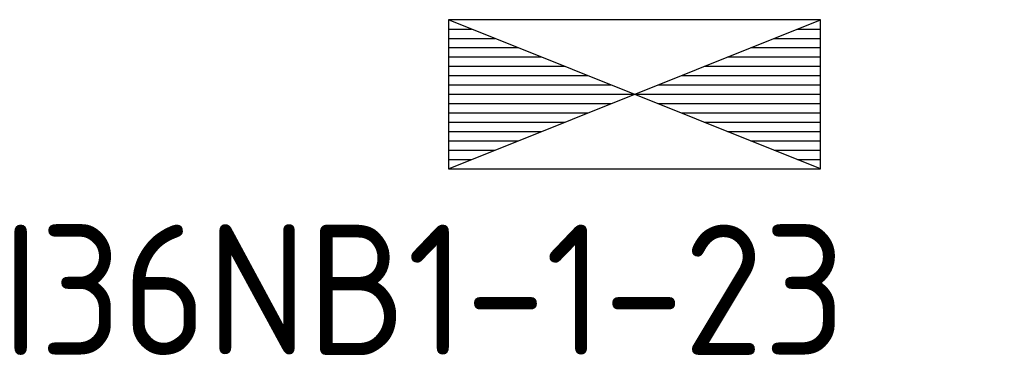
# Model space of a CAD drawing. Header units: millimetres. Extents: x 97363 to 129688, y 140750 to 175450.
# Tile 1 of 4: x 105224 to 106547, y 143647 to 144100. Entities that reach past the tile are written whole.
import ezdxf
from ezdxf.enums import TextEntityAlignment as Align

# ---------------------------------------------------------------- set-up
doc = ezdxf.new("R2010")
doc.units = ezdxf.units.MM
doc.layers.get('0').update_dxf_attribs({"color": 8, "linetype": 'CONTINUOUS'})
doc.layers.add('EB63105-_ATTRIB', color=2, linetype='CONTINUOUS')
doc.layers.add('EL63105-_LICHT-KAST', color=3, linetype='CONTINUOUS')
doc.styles.add('NORATT', font='isocp.shx')

# ---------------------------------------------------------------- blocks, each defined once
blk = doc.blocks.new('ES111264')
at = {"color": 0}
for p, q in [((-5, -2), (5, 2)), ((5, -2), (-5, 2)), ((-5, 1.75), (-4.375, 1.75)), ((4.375, 1.75), (5, 1.75)), ((-5, 1.5), (-3.75, 1.5)), ((3.75, 1.5), (5, 1.5)), ((-5, 1.25), (-3.125, 1.25)), ((3.125, 1.25), (5, 1.25)), ((-5, 1), (-2.5, 1)), ((2.5, 1), (5, 1)), ((-5, 0.75), (-1.875, 0.75)), ((1.875, 0.75), (5, 0.75)), ((-5, 0.5), (-1.25, 0.5)), ((1.25, 0.5), (5, 0.5)), ((-5, 0.25), (-0.625, 0.25)), ((-5, 0), (5, 0)), ((0.625, 0.25), (5, 0.25)), ((-5, -0.25), (-0.625, -0.25)), ((0.625, -0.25), (5, -0.25)), ((-5, -0.5), (-1.25, -0.5)), ((1.25, -0.5), (5, -0.5)), ((-5, -0.75), (-1.875, -0.75)), ((1.875, -0.75), (5, -0.75)), ((-5, -1), (-2.5, -1)), ((2.5, -1), (5, -1)), ((-5, -1.25), (-3.125, -1.25)), ((3.125, -1.25), (5, -1.25)), ((-5, -1.5), (-3.75, -1.5)), ((3.75, -1.5), (5, -1.5)), ((-5, -1.75), (-4.375, -1.75)), ((4.375, -1.75), (5, -1.75))]:
    blk.add_line(p, q, dxfattribs=at)
blk.add_lwpolyline([(-5, -2), (5, -2), (5, 2), (-5, 2)], close=True, dxfattribs=at)
at = {"color": 0, "style": 'NORATT'}
for tag, height, flags, p in [('VERMOGEN', 1.8, 9, (9, 4)), ('CODE', 3.5, 8, (0, 4)), ('DOEL', 3.5, 9, (0, 4)), ('RUIMTE', 1.8, 9, (-6.5, 4)), ('GROEP', 1.8, 8, (-4, 4)), ('KAST', 1.8, 9, (4, 4))]:
    blk.add_attdef(tag, text='', height=height, rotation=90, dxfattribs=dict(at, flags=flags)).set_placement(p, align=Align.MIDDLE_LEFT)
at = {"color": 0, "style": 'NORATT', "flags": 9}
for tag in ['VERMOGENI', 'M_CODE', 'GELIJKI', 'GROEPI', 'DOELI', 'TAL']:
    blk.add_attdef(tag, text='', height=1.8, dxfattribs=at).set_placement((0, 0), align=Align.MIDDLE_CENTER)

msp = doc.modelspace()

# ---------------------------------------------------------------- block references
at = {"layer": 'EL63105-_LICHT-KAST'}
ref = msp.add_blockref('ES111264', (106050, 144000, 1000), dxfattribs=dict(at, xscale=50, yscale=50, zscale=50))
ref.add_attrib('CODE', 'I36NB1-1-23', dxfattribs={"layer": 'EB63105-_ATTRIB', "color": 3, "height": 175, "style": 'NORATT', "flags": 8}).set_placement((105200, 143737.5, 1000), align=Align.MIDDLE_LEFT)

doc.saveas('drawing.dxf')
